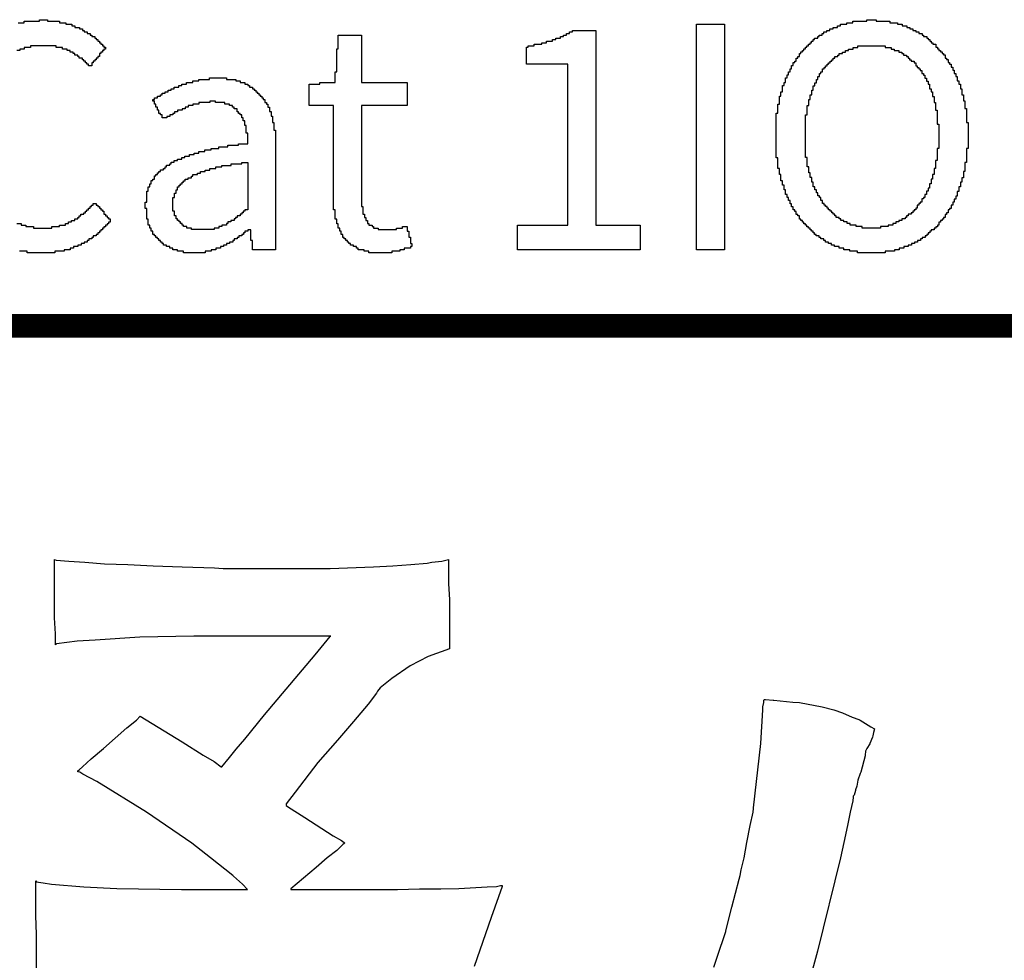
# Model space of a CAD drawing. Extents: x -13 to 137, y 0 to 99.
# Tile 10 of 14: x 103.77 to 110.14, y 40.69 to 46.77. Entities that reach past the tile are written whole.
import ezdxf

# ---------------------------------------------------------------- set-up
doc = ezdxf.new("R2010")
doc.units = 0
doc.layers.add('BG_SILKSCREEN_TOP', color=40, linetype='CONTINUOUS')

msp = doc.modelspace()

# ---------------------------------------------------------------- linework, layer by layer
at = {"layer": 'BG_SILKSCREEN_TOP'}
for points in [[(103.763572, 46.749462), (103.803196, 46.749462), (103.803196, 46.759114), (103.902256, 46.759114), (103.902256, 46.769274), (103.953056, 46.769274), (103.953056, 46.759114), (104.032304, 46.759114), (104.032304, 46.749462), (104.071928, 46.749462), (104.071928, 46.739302), (104.111044, 46.739302), (104.111044, 46.72965), (104.131364, 46.72965), (104.131364, 46.71949), (104.160828, 46.71949), (104.160828, 46.709838), (104.18064, 46.709838), (104.18064, 46.699678), (104.1908, 46.699678), (104.1908, 46.690026), (104.210104, 46.690026), (104.210104, 46.679866), (104.230424, 46.679866), (104.230424, 46.670214), (104.240076, 46.670214), (104.240076, 46.660054), (104.259888, 46.660054), (104.259888, 46.650402), (104.26954, 46.650402), (104.26954, 46.640242), (104.2797, 46.640242), (104.2797, 46.63059), (104.28986, 46.63059), (104.28986, 46.62043), (104.299512, 46.62043), (104.299512, 46.610778), (104.309672, 46.610778), (104.309672, 46.600618), (104.319324, 46.600618), (104.319324, 46.590966), (104.328976, 46.590966), (104.328976, 46.57979), (104.319324, 46.57979), (104.319324, 46.570138), (104.309672, 46.570138), (104.309672, 46.559978), (104.299512, 46.559978), (104.299512, 46.550326), (104.28986, 46.550326), (104.28986, 46.530514), (104.2797, 46.530514), (104.2797, 46.520354), (104.26954, 46.520354), (104.26954, 46.510702), (104.259888, 46.510702), (104.259888, 46.500542), (104.250236, 46.500542), (104.250236, 46.49089), (104.240076, 46.49089), (104.240076, 46.471078), (104.219248, 46.471078), (104.219248, 46.48073), (104.209088, 46.48073), (104.209088, 46.49089), (104.199436, 46.49089), (104.199436, 46.500542), (104.189276, 46.500542), (104.189276, 46.510702), (104.179624, 46.510702), (104.179624, 46.520354), (104.159812, 46.520354), (104.159812, 46.530514), (104.149652, 46.530514), (104.149652, 46.540166), (104.12984, 46.540166), (104.12984, 46.550326), (104.120188, 46.550326), (104.120188, 46.559978), (104.100376, 46.559978), (104.100376, 46.570138), (104.080564, 46.570138), (104.080564, 46.57979), (104.050592, 46.57979), (104.050592, 46.58995), (104.010968, 46.58995), (104.010968, 46.599602), (103.843836, 46.599602), (103.843836, 46.58995), (103.804212, 46.58995), (103.804212, 46.57979), (103.77424, 46.57979), (103.77424, 46.570138), (103.754936, 46.570138)], [(103.754936, 45.451522), (103.7844, 45.451522), (103.7844, 45.44187), (103.814372, 45.44187), (103.814372, 45.43171), (103.863648, 45.43171), (103.863648, 45.422058), (103.981504, 45.422058), (103.981504, 45.43171), (104.03078, 45.43171), (104.03078, 45.44187), (104.070404, 45.44187), (104.070404, 45.451522), (104.090216, 45.451522), (104.090216, 45.461682), (104.110028, 45.461682), (104.110028, 45.471334), (104.12984, 45.471334), (104.12984, 45.481494), (104.149652, 45.481494), (104.149652, 45.491146), (104.159812, 45.491146), (104.159812, 45.501306), (104.169464, 45.501306), (104.169464, 45.510958), (104.189276, 45.510958), (104.189276, 45.521118), (104.199436, 45.521118), (104.199436, 45.53077), (104.209088, 45.53077), (104.209088, 45.54093), (104.219248, 45.54093), (104.219248, 45.550582), (104.2289, 45.550582), (104.2289, 45.560742), (104.23906, 45.560742), (104.23906, 45.570394), (104.248712, 45.570394), (104.248712, 45.580554), (104.26954, 45.580554), (104.26954, 45.570394), (104.2797, 45.570394), (104.2797, 45.560742), (104.28986, 45.560742), (104.28986, 45.550582), (104.299512, 45.550582), (104.299512, 45.54093), (104.309672, 45.54093), (104.309672, 45.53077), (104.319324, 45.53077), (104.319324, 45.510958), (104.328976, 45.510958), (104.328976, 45.501306), (104.339136, 45.501306), (104.339136, 45.491146), (104.349296, 45.491146), (104.349296, 45.481494), (104.358948, 45.481494), (104.358948, 45.460666), (104.349296, 45.460666), (104.349296, 45.450506), (104.339136, 45.450506), (104.339136, 45.440854), (104.328976, 45.440854), (104.328976, 45.430694), (104.319324, 45.430694), (104.319324, 45.421042), (104.309672, 45.421042), (104.309672, 45.410882), (104.299512, 45.410882), (104.299512, 45.40123), (104.28986, 45.40123), (104.28986, 45.39107), (104.2797, 45.39107), (104.2797, 45.381418), (104.26954, 45.381418), (104.26954, 45.371258), (104.250236, 45.371258), (104.250236, 45.361606), (104.240076, 45.361606), (104.240076, 45.351446), (104.220264, 45.351446), (104.220264, 45.341794), (104.210104, 45.341794), (104.210104, 45.331634), (104.1908, 45.331634), (104.1908, 45.321982), (104.170988, 45.321982), (104.170988, 45.311822), (104.150668, 45.311822), (104.150668, 45.30217), (104.121204, 45.30217), (104.121204, 45.29201), (104.101392, 45.29201), (104.101392, 45.282358), (104.061768, 45.282358), (104.061768, 45.272198), (104.002332, 45.272198), (104.002332, 45.262546), (103.823008, 45.262546), (103.823008, 45.272198), (103.773224, 45.272198)], [(103.88346, 40.60444), (103.88346, 40.8559), (103.87838, 40.97528), (103.87838, 41.20134), (103.88346, 41.19626), (103.89616, 41.19372), (103.92664, 41.18864), (103.97998, 41.18102), (104.18826, 41.16324), (104.40162, 41.15308), (104.82072, 41.14546), (105.24744, 41.14546), (105.21442, 41.18102), (105.156, 41.23182), (105.15346, 41.2369), (105.00868, 41.3512), (104.88676, 41.44518), (104.59466, 41.64584), (104.27208, 41.84396), (104.18318, 41.89222), (104.16286, 41.90492), (104.15016, 41.90746), (104.15016, 41.91254), (104.15778, 41.92016), (104.18064, 41.93794), (104.23652, 41.99128), (104.31526, 42.05732), (104.46766, 42.19194), (104.52862, 42.2402), (104.55402, 42.2656), (104.8258, 42.1005), (104.96042, 42.01414), (105.03154, 41.9735), (105.07726, 41.93794), (105.08234, 41.93794), (105.1306, 41.9989), (105.17378, 42.05224), (105.22966, 42.11828), (105.35666, 42.27576), (105.49636, 42.44086), (105.68432, 42.66184), (105.76306, 42.75836), (105.78084, 42.78122), (105.78592, 42.78376), (104.89946, 42.78376), (104.55148, 42.77614), (104.26192, 42.75836), (104.14508, 42.75074), (104.013, 42.73296), (104.00538, 42.72788), (104.00538, 42.799), (104.0003, 42.90314), (104.0003, 43.27906), (104.01046, 43.27398), (104.09174, 43.2689), (104.19588, 43.26128), (104.32288, 43.25112), (104.47274, 43.24604), (104.63784, 43.23842), (104.8258, 43.2308), (105.03408, 43.22572), (105.08996, 43.22064), (105.78084, 43.22064), (106.06278, 43.2308), (106.18724, 43.23842), (106.30408, 43.24604), (106.40822, 43.2562), (106.4387, 43.26128), (106.50474, 43.2689), (106.54792, 43.27906), (106.54792, 43.12412), (106.553, 43.01744), (106.553, 42.70248), (106.41584, 42.65168), (106.299, 42.59072), (106.17962, 42.50944), (106.10596, 42.44848), (106.08818, 42.42816), (106.08056, 42.41546), (106.02722, 42.34434), (105.93324, 42.23258), (105.8291, 42.11066), (105.7021, 41.96588), (105.55478, 41.77538), (105.49636, 41.69918), (105.49636, 41.68902), (105.50652, 41.6814), (105.61828, 41.61028), (105.80116, 41.49344), (105.8545, 41.46296), (105.87228, 41.45026), (105.87736, 41.44518), (105.86466, 41.43756), (105.82402, 41.39692), (105.76306, 41.3512), (105.69194, 41.2877), (105.56748, 41.18356), (105.52684, 41.15054), (105.52684, 41.14546), (106.21772, 41.14546), (106.35996, 41.15054), (106.49712, 41.15054), (106.61396, 41.15308), (106.79684, 41.16324), (106.8578, 41.16578), (106.8832, 41.17086), (106.89336, 41.17086), (106.89336, 41.16578), (106.82224, 40.96512), (106.71302, 40.64762)], [(103.88346, 40.60444), (103.88346, 40.8559), (103.87838, 40.97528), (103.87838, 41.20134), (103.88346, 41.19626), (103.89616, 41.19372), (103.92664, 41.18864), (103.97998, 41.18102), (104.18826, 41.16324), (104.40162, 41.15308), (104.82072, 41.14546), (105.24744, 41.14546), (105.21442, 41.18102), (105.156, 41.23182), (105.15346, 41.2369), (105.00868, 41.3512), (104.88676, 41.44518), (104.59466, 41.64584), (104.27208, 41.84396), (104.18318, 41.89222), (104.16286, 41.90492), (104.15016, 41.90746), (104.15016, 41.91254), (104.15778, 41.92016), (104.18064, 41.93794), (104.23652, 41.99128), (104.31526, 42.05732), (104.46766, 42.19194), (104.52862, 42.2402), (104.55402, 42.2656), (104.8258, 42.1005), (104.96042, 42.01414), (105.03154, 41.9735), (105.07726, 41.93794), (105.08234, 41.93794), (105.1306, 41.9989), (105.17378, 42.05224), (105.22966, 42.11828), (105.35666, 42.27576), (105.49636, 42.44086), (105.68432, 42.66184), (105.76306, 42.75836), (105.78084, 42.78122), (105.78592, 42.78376), (104.89946, 42.78376), (104.55148, 42.77614), (104.26192, 42.75836), (104.14508, 42.75074), (104.013, 42.73296), (104.00538, 42.72788), (104.00538, 42.799), (104.0003, 42.90314), (104.0003, 43.27906), (104.01046, 43.27398), (104.09174, 43.2689), (104.19588, 43.26128), (104.32288, 43.25112), (104.47274, 43.24604), (104.63784, 43.23842), (104.8258, 43.2308), (105.03408, 43.22572), (105.08996, 43.22064), (105.78084, 43.22064), (106.06278, 43.2308), (106.18724, 43.23842), (106.30408, 43.24604), (106.40822, 43.2562), (106.4387, 43.26128), (106.50474, 43.2689), (106.54792, 43.27906), (106.54792, 43.12412), (106.553, 43.01744), (106.553, 42.70248), (106.41584, 42.65168), (106.299, 42.59072), (106.17962, 42.50944), (106.10596, 42.44848), (106.08818, 42.42816), (106.08056, 42.41546), (106.02722, 42.34434), (105.93324, 42.23258), (105.8291, 42.11066), (105.7021, 41.96588), (105.55478, 41.77538), (105.49636, 41.69918), (105.49636, 41.68902), (105.50652, 41.6814), (105.61828, 41.61028), (105.80116, 41.49344), (105.8545, 41.46296), (105.87228, 41.45026), (105.87736, 41.44518), (105.86466, 41.43756), (105.82402, 41.39692), (105.76306, 41.3512), (105.69194, 41.2877), (105.56748, 41.18356), (105.52684, 41.15054), (105.52684, 41.14546), (106.21772, 41.14546), (106.35996, 41.15054), (106.49712, 41.15054), (106.61396, 41.15308), (106.79684, 41.16324), (106.8578, 41.16578), (106.8832, 41.17086), (106.89336, 41.17086), (106.89336, 41.16578), (106.82224, 40.96512), (106.71302, 40.64762)], [(108.26242, 40.64254), (108.29798, 40.74668), (108.32846, 40.83558), (108.34116, 40.87368), (108.34116, 40.87876), (108.37926, 41.03116), (108.42752, 41.2115), (108.4326, 41.2369), (108.44022, 41.27246), (108.458, 41.3512), (108.47578, 41.45026), (108.49864, 41.55948), (108.51642, 41.64584), (108.51896, 41.6687), (108.51896, 41.67378), (108.56722, 42.09034), (108.57992, 42.30624), (108.57992, 42.32656), (108.585, 42.3545), (108.585, 42.36974), (108.59008, 42.37482), (108.5977, 42.37482), (108.64596, 42.36974), (108.65104, 42.36974), (108.73232, 42.36212), (108.77296, 42.35704), (108.81614, 42.3545), (108.96346, 42.32656), (109.03966, 42.30624), (109.09554, 42.28846), (109.1565, 42.26052), (109.19968, 42.24528), (109.20984, 42.2402), (109.27842, 42.19702), (109.30128, 42.18432), (109.2962, 42.16146), (109.29112, 42.1386), (109.28858, 42.13098), (109.2708, 42.09034), (109.2708, 42.0878), (109.25302, 42.05732), (109.24286, 42.03954), (109.24032, 42.01414), (109.24032, 42.00906), (109.21238, 41.90492), (109.20984, 41.89476), (109.1946, 41.85158), (109.18698, 41.81348), (109.17936, 41.79062), (109.17936, 41.78554), (109.1692, 41.75506), (109.16412, 41.74998), (109.16412, 41.74236), (109.16158, 41.7195), (109.1438, 41.64584), (109.12602, 41.55948), (109.10316, 41.45026), (109.08284, 41.3512), (108.93298, 40.74668), (108.76788, 40.13708)], [(108.26242, 40.64254), (108.29798, 40.74668), (108.32846, 40.83558), (108.34116, 40.87368), (108.34116, 40.87876), (108.37926, 41.03116), (108.42752, 41.2115), (108.4326, 41.2369), (108.44022, 41.27246), (108.458, 41.3512), (108.47578, 41.45026), (108.49864, 41.55948), (108.51642, 41.64584), (108.51896, 41.6687), (108.51896, 41.67378), (108.56722, 42.09034), (108.57992, 42.30624), (108.57992, 42.32656), (108.585, 42.3545), (108.585, 42.36974), (108.59008, 42.37482), (108.5977, 42.37482), (108.64596, 42.36974), (108.65104, 42.36974), (108.73232, 42.36212), (108.77296, 42.35704), (108.81614, 42.3545), (108.96346, 42.32656), (109.03966, 42.30624), (109.09554, 42.28846), (109.1565, 42.26052), (109.19968, 42.24528), (109.20984, 42.2402), (109.27842, 42.19702), (109.30128, 42.18432), (109.2962, 42.16146), (109.29112, 42.1386), (109.28858, 42.13098), (109.2708, 42.09034), (109.2708, 42.0878), (109.25302, 42.05732), (109.24286, 42.03954), (109.24032, 42.01414), (109.24032, 42.00906), (109.21238, 41.90492), (109.20984, 41.89476), (109.1946, 41.85158), (109.18698, 41.81348), (109.17936, 41.79062), (109.17936, 41.78554), (109.1692, 41.75506), (109.16412, 41.74998), (109.16412, 41.74236), (109.16158, 41.7195), (109.1438, 41.64584), (109.12602, 41.55948), (109.10316, 41.45026), (109.08284, 41.3512), (108.93298, 40.74668), (108.76788, 40.13708)]]:
    msp.add_lwpolyline(points, dxfattribs=at)
for points in [[(108.151676, 45.282358), (108.151676, 46.739302), (108.331508, 46.739302), (108.331508, 45.282358)], [(109.19206, 45.262546), (109.19206, 45.272198), (109.142276, 45.272198), (109.142276, 45.282358), (109.102652, 45.282358), (109.102652, 45.29201), (109.073188, 45.29201), (109.073188, 45.30217), (109.043216, 45.30217), (109.043216, 45.311822), (109.023404, 45.311822), (109.023404, 45.321982), (109.003592, 45.321982), (109.003592, 45.331634), (108.98378, 45.331634), (108.98378, 45.341794), (108.974128, 45.341794), (108.974128, 45.351446), (108.954316, 45.351446), (108.954316, 45.361606), (108.944156, 45.361606), (108.944156, 45.371258), (108.924344, 45.371258), (108.924344, 45.381418), (108.914692, 45.381418), (108.914692, 45.39107), (108.904532, 45.39107), (108.904532, 45.40123), (108.89488, 45.40123), (108.89488, 45.410882), (108.88472, 45.410882), (108.88472, 45.421042), (108.875068, 45.421042), (108.875068, 45.430694), (108.864908, 45.430694), (108.864908, 45.440854), (108.855256, 45.440854), (108.855256, 45.450506), (108.845096, 45.450506), (108.845096, 45.460666), (108.835444, 45.460666), (108.835444, 45.470318), (108.825284, 45.470318), (108.825284, 45.480478), (108.815632, 45.480478), (108.815632, 45.50029), (108.805472, 45.50029), (108.805472, 45.509942), (108.79582, 45.509942), (108.79582, 45.529754), (108.78566, 45.529754), (108.78566, 45.539914), (108.776008, 45.539914), (108.776008, 45.559726), (108.765848, 45.559726), (108.765848, 45.579538), (108.756196, 45.579538), (108.756196, 45.59935), (108.746036, 45.59935), (108.746036, 45.619162), (108.736384, 45.619162), (108.736384, 45.638974), (108.726224, 45.638974), (108.726224, 45.668438), (108.716572, 45.668438), (108.716572, 45.69841), (108.706412, 45.69841), (108.706412, 45.727874), (108.69676, 45.727874), (108.69676, 45.767498), (108.6866, 45.767498), (108.6866, 45.807122), (108.676948, 45.807122), (108.676948, 45.876718), (108.666788, 45.876718), (108.666788, 46.164754), (108.676948, 46.164754), (108.676948, 46.22419), (108.6866, 46.22419), (108.6866, 46.273974), (108.69676, 46.273974), (108.69676, 46.303438), (108.706412, 46.303438), (108.706412, 46.343062), (108.716572, 46.343062), (108.716572, 46.362874), (108.726224, 46.362874), (108.726224, 46.392846), (108.736384, 46.392846), (108.736384, 46.412658), (108.746036, 46.412658), (108.746036, 46.43247), (108.756196, 46.43247), (108.756196, 46.452282), (108.765848, 46.452282), (108.765848, 46.472094), (108.776008, 46.472094), (108.776008, 46.491906), (108.78566, 46.491906), (108.78566, 46.501558), (108.79582, 46.501558), (108.79582, 46.52137), (108.805472, 46.52137), (108.805472, 46.53153), (108.815632, 46.53153), (108.815632, 46.551342), (108.825284, 46.551342), (108.825284, 46.560994), (108.835444, 46.560994), (108.835444, 46.571154), (108.845096, 46.571154), (108.845096, 46.580806), (108.855256, 46.580806), (108.855256, 46.590966), (108.864908, 46.590966), (108.864908, 46.600618), (108.875068, 46.600618), (108.875068, 46.610778), (108.88472, 46.610778), (108.88472, 46.62043), (108.89488, 46.62043), (108.89488, 46.63059), (108.904532, 46.63059), (108.904532, 46.640242), (108.914692, 46.640242), (108.914692, 46.650402), (108.934504, 46.650402), (108.934504, 46.660054), (108.944156, 46.660054), (108.944156, 46.670214), (108.963968, 46.670214), (108.963968, 46.679866), (108.974128, 46.679866), (108.974128, 46.690026), (108.99394, 46.690026), (108.99394, 46.699678), (109.013752, 46.699678), (109.013752, 46.709838), (109.033564, 46.709838), (109.033564, 46.71949), (109.063028, 46.71949), (109.063028, 46.72965), (109.08284, 46.72965), (109.08284, 46.739302), (109.122464, 46.739302), (109.122464, 46.749462), (109.162088, 46.749462), (109.162088, 46.759114), (109.251496, 46.759114), (109.251496, 46.769274), (109.311948, 46.769274), (109.311948, 46.759114), (109.401356, 46.759114), (109.401356, 46.749462), (109.450632, 46.749462), (109.450632, 46.739302), (109.480604, 46.739302), (109.480604, 46.72965), (109.510068, 46.72965), (109.510068, 46.71949), (109.52988, 46.71949), (109.52988, 46.709838), (109.549692, 46.709838), (109.549692, 46.699678), (109.569504, 46.699678), (109.569504, 46.690026), (109.589316, 46.690026), (109.589316, 46.679866), (109.609128, 46.679866), (109.609128, 46.670214), (109.619288, 46.670214), (109.619288, 46.660054), (109.6391, 46.660054), (109.6391, 46.650402), (109.648752, 46.650402), (109.648752, 46.640242), (109.658404, 46.640242), (109.658404, 46.63059), (109.668564, 46.63059), (109.668564, 46.62043), (109.678724, 46.62043), (109.678724, 46.610778), (109.698536, 46.610778), (109.698536, 46.590966), (109.708188, 46.590966), (109.708188, 46.580806), (109.71784, 46.580806), (109.71784, 46.571154), (109.728, 46.571154), (109.728, 46.560994), (109.73816, 46.560994), (109.73816, 46.551342), (109.747812, 46.551342), (109.747812, 46.541182), (109.757972, 46.541182), (109.757972, 46.52137), (109.767624, 46.52137), (109.767624, 46.511718), (109.777276, 46.511718), (109.777276, 46.491906), (109.787436, 46.491906), (109.787436, 46.481746), (109.797596, 46.481746), (109.797596, 46.461934), (109.807248, 46.461934), (109.807248, 46.442122), (109.817408, 46.442122), (109.817408, 46.42231), (109.82706, 46.42231), (109.82706, 46.402498), (109.83722, 46.402498), (109.83722, 46.373034), (109.846872, 46.373034), (109.846872, 46.353222), (109.857032, 46.353222), (109.857032, 46.32325), (109.866684, 46.32325), (109.866684, 46.283626), (109.876336, 46.283626), (109.876336, 46.244002), (109.886496, 46.244002), (109.886496, 46.194726), (109.896656, 46.194726), (109.896656, 46.105318), (109.906308, 46.105318), (109.906308, 45.936154), (109.896656, 45.936154), (109.896656, 45.846746), (109.886496, 45.846746), (109.886496, 45.78731), (109.876336, 45.78731), (109.876336, 45.747686), (109.866684, 45.747686), (109.866684, 45.718222), (109.857032, 45.718222), (109.857032, 45.68825), (109.846872, 45.68825), (109.846872, 45.658786), (109.83722, 45.658786), (109.83722, 45.628814), (109.82706, 45.628814), (109.82706, 45.609002), (109.817408, 45.609002), (109.817408, 45.58919), (109.807248, 45.58919), (109.807248, 45.569378), (109.797596, 45.569378), (109.797596, 45.549566), (109.787436, 45.549566), (109.787436, 45.539914), (109.777276, 45.539914), (109.777276, 45.520102), (109.767624, 45.520102), (109.767624, 45.509942), (109.757972, 45.509942), (109.757972, 45.49013), (109.747812, 45.49013), (109.747812, 45.480478), (109.73816, 45.480478), (109.73816, 45.470318), (109.728, 45.470318), (109.728, 45.460666), (109.71784, 45.460666), (109.71784, 45.440854), (109.708188, 45.440854), (109.708188, 45.430694), (109.698536, 45.430694), (109.698536, 45.421042), (109.688376, 45.421042), (109.688376, 45.410882), (109.668564, 45.410882), (109.668564, 45.40123), (109.658404, 45.40123), (109.658404, 45.39107), (109.648752, 45.39107), (109.648752, 45.381418), (109.6391, 45.381418), (109.6391, 45.371258), (109.62894, 45.371258), (109.62894, 45.361606), (109.609128, 45.361606), (109.609128, 45.351446), (109.598968, 45.351446), (109.598968, 45.341794), (109.579664, 45.341794), (109.579664, 45.331634), (109.559344, 45.331634), (109.559344, 45.321982), (109.54004, 45.321982), (109.54004, 45.311822), (109.520228, 45.311822), (109.520228, 45.30217), (109.490256, 45.30217), (109.490256, 45.29201), (109.460792, 45.29201), (109.460792, 45.282358), (109.43082, 45.282358), (109.43082, 45.272198), (109.371384, 45.272198), (109.371384, 45.262546)], [(106.031792, 45.262546), (106.031792, 45.272198), (106.002328, 45.272198), (106.002328, 45.282358), (105.962704, 45.282358), (105.962704, 45.29201), (105.952544, 45.29201), (105.952544, 45.30217), (105.932732, 45.30217), (105.932732, 45.311822), (105.91292, 45.311822), (105.91292, 45.321982), (105.903268, 45.321982), (105.903268, 45.331634), (105.893108, 45.331634), (105.893108, 45.341794), (105.883456, 45.341794), (105.883456, 45.351446), (105.873296, 45.351446), (105.873296, 45.361606), (105.863644, 45.361606), (105.863644, 45.381418), (105.853484, 45.381418), (105.853484, 45.40123), (105.843832, 45.40123), (105.843832, 45.421042), (105.833672, 45.421042), (105.833672, 45.450506), (105.82402, 45.450506), (105.82402, 45.480478), (105.81386, 45.480478), (105.81386, 45.539914), (105.804208, 45.539914), (105.804208, 46.213522), (105.645712, 46.213522), (105.645712, 46.353222), (105.7148, 46.353222), (105.7148, 46.362874), (105.81386, 46.362874), (105.81386, 46.43247), (105.82402, 46.43247), (105.82402, 46.580806), (105.833672, 46.580806), (105.833672, 46.670214), (105.983532, 46.670214), (105.983532, 46.362874), (106.280712, 46.362874), (106.280712, 46.213522), (105.983532, 46.213522), (105.983532, 45.560742), (105.993692, 45.560742), (105.993692, 45.510958), (106.003344, 45.510958), (106.003344, 45.491146), (106.013504, 45.491146), (106.013504, 45.471334), (106.023156, 45.471334), (106.023156, 45.451522), (106.032808, 45.451522), (106.032808, 45.44187), (106.053128, 45.44187), (106.053128, 45.43171), (106.06278, 45.43171), (106.06278, 45.422058), (106.092244, 45.422058), (106.092244, 45.411898), (106.2101, 45.411898), (106.2101, 45.422058), (106.249724, 45.422058), (106.249724, 45.43171), (106.280712, 45.43171), (106.280712, 45.402246), (106.290872, 45.402246), (106.290872, 45.362622), (106.300524, 45.362622), (106.300524, 45.322998), (106.310176, 45.322998), (106.310176, 45.30217), (106.300524, 45.30217), (106.300524, 45.29201), (106.2609, 45.29201), (106.2609, 45.282358), (106.231436, 45.282358), (106.231436, 45.272198), (106.181652, 45.272198), (106.181652, 45.262546)], [(106.992928, 45.282358), (106.992928, 45.44187), (107.319572, 45.44187), (107.319572, 46.48073), (107.052364, 46.48073), (107.052364, 46.590966), (107.062016, 46.590966), (107.062016, 46.600618), (107.10164, 46.600618), (107.10164, 46.610778), (107.151424, 46.610778), (107.151424, 46.62043), (107.180888, 46.62043), (107.180888, 46.63059), (107.220512, 46.63059), (107.220512, 46.640242), (107.240324, 46.640242), (107.240324, 46.650402), (107.270296, 46.650402), (107.270296, 46.660054), (107.290108, 46.660054), (107.290108, 46.670214), (107.30992, 46.670214), (107.30992, 46.679866), (107.329732, 46.679866), (107.329732, 46.690026), (107.349544, 46.690026), (107.349544, 46.699678), (107.499404, 46.699678), (107.499404, 45.44187), (107.786424, 45.44187), (107.786424, 45.282358)], [(109.340396, 45.422058), (109.22254, 45.422058), (109.22254, 45.43171), (109.183424, 45.43171), (109.183424, 45.44187), (109.1438, 45.44187), (109.1438, 45.451522), (109.123988, 45.451522), (109.123988, 45.461682), (109.103668, 45.461682), (109.103668, 45.471334), (109.084364, 45.471334), (109.084364, 45.481494), (109.074204, 45.481494), (109.074204, 45.491146), (109.054392, 45.491146), (109.054392, 45.501306), (109.04474, 45.501306), (109.04474, 45.510958), (109.03458, 45.510958), (109.03458, 45.521118), (109.024928, 45.521118), (109.024928, 45.53077), (109.014768, 45.53077), (109.014768, 45.54093), (109.004608, 45.54093), (109.004608, 45.550582), (108.994956, 45.550582), (108.994956, 45.560742), (108.985304, 45.560742), (108.985304, 45.570394), (108.975144, 45.570394), (108.975144, 45.580554), (108.965492, 45.580554), (108.965492, 45.600366), (108.955332, 45.600366), (108.955332, 45.620178), (108.945172, 45.620178), (108.945172, 45.62983), (108.93552, 45.62983), (108.93552, 45.649642), (108.925868, 45.649642), (108.925868, 45.669454), (108.915708, 45.669454), (108.915708, 45.689266), (108.906056, 45.689266), (108.906056, 45.719238), (108.895896, 45.719238), (108.895896, 45.748702), (108.885736, 45.748702), (108.885736, 45.778674), (108.876084, 45.778674), (108.876084, 45.818298), (108.866432, 45.818298), (108.866432, 45.877734), (108.856272, 45.877734), (108.856272, 46.154086), (108.866432, 46.154086), (108.866432, 46.213522), (108.876084, 46.213522), (108.876084, 46.253146), (108.885736, 46.253146), (108.885736, 46.28261), (108.895896, 46.28261), (108.895896, 46.312582), (108.906056, 46.312582), (108.906056, 46.342046), (108.915708, 46.342046), (108.915708, 46.361858), (108.925868, 46.361858), (108.925868, 46.38167), (108.93552, 46.38167), (108.93552, 46.401482), (108.945172, 46.401482), (108.945172, 46.421294), (108.955332, 46.421294), (108.955332, 46.431454), (108.965492, 46.431454), (108.965492, 46.451266), (108.975144, 46.451266), (108.975144, 46.460918), (108.985304, 46.460918), (108.985304, 46.471078), (108.994956, 46.471078), (108.994956, 46.48073), (109.004608, 46.48073), (109.004608, 46.49089), (109.014768, 46.49089), (109.014768, 46.500542), (109.024928, 46.500542), (109.024928, 46.510702), (109.03458, 46.510702), (109.03458, 46.520354), (109.04474, 46.520354), (109.04474, 46.530514), (109.064044, 46.530514), (109.064044, 46.540166), (109.074204, 46.540166), (109.074204, 46.550326), (109.094016, 46.550326), (109.094016, 46.559978), (109.113828, 46.559978), (109.113828, 46.570138), (109.13364, 46.570138), (109.13364, 46.57979), (109.163104, 46.57979), (109.163104, 46.58995), (109.193076, 46.58995), (109.193076, 46.599602), (109.370368, 46.599602), (109.370368, 46.58995), (109.409992, 46.58995), (109.409992, 46.57979), (109.429804, 46.57979), (109.429804, 46.570138), (109.459268, 46.570138), (109.459268, 46.559978), (109.47908, 46.559978), (109.47908, 46.550326), (109.48924, 46.550326), (109.48924, 46.540166), (109.509052, 46.540166), (109.509052, 46.530514), (109.518704, 46.530514), (109.518704, 46.520354), (109.528864, 46.520354), (109.528864, 46.510702), (109.538516, 46.510702), (109.538516, 46.500542), (109.558328, 46.500542), (109.558328, 46.49089), (109.568488, 46.49089), (109.568488, 46.471078), (109.57814, 46.471078), (109.57814, 46.460918), (109.5883, 46.460918), (109.5883, 46.451266), (109.597952, 46.451266), (109.597952, 46.441106), (109.608112, 46.441106), (109.608112, 46.421294), (109.617764, 46.421294), (109.617764, 46.411642), (109.627924, 46.411642), (109.627924, 46.39183), (109.637576, 46.39183), (109.637576, 46.372018), (109.647736, 46.372018), (109.647736, 46.352206), (109.657388, 46.352206), (109.657388, 46.322234), (109.667548, 46.322234), (109.667548, 46.302422), (109.6772, 46.302422), (109.6772, 46.272958), (109.68736, 46.272958), (109.68736, 46.233334), (109.697012, 46.233334), (109.697012, 46.18355), (109.707172, 46.18355), (109.707172, 46.09465), (109.716824, 46.09465), (109.716824, 45.93717), (109.707172, 45.93717), (109.707172, 45.857922), (109.697012, 45.857922), (109.697012, 45.808138), (109.68736, 45.808138), (109.68736, 45.768514), (109.6772, 45.768514), (109.6772, 45.73905), (109.667548, 45.73905), (109.667548, 45.709078), (109.657388, 45.709078), (109.657388, 45.679614), (109.647736, 45.679614), (109.647736, 45.659802), (109.637576, 45.659802), (109.637576, 45.63999), (109.627924, 45.63999), (109.627924, 45.620178), (109.617764, 45.620178), (109.617764, 45.610018), (109.608112, 45.610018), (109.608112, 45.590206), (109.597952, 45.590206), (109.597952, 45.580554), (109.5883, 45.580554), (109.5883, 45.570394), (109.57814, 45.570394), (109.57814, 45.550582), (109.568488, 45.550582), (109.568488, 45.54093), (109.558328, 45.54093), (109.558328, 45.53077), (109.548676, 45.53077), (109.548676, 45.521118), (109.538516, 45.521118), (109.538516, 45.510958), (109.518704, 45.510958), (109.518704, 45.501306), (109.509052, 45.501306), (109.509052, 45.491146), (109.498892, 45.491146), (109.498892, 45.481494), (109.47908, 45.481494), (109.47908, 45.471334), (109.459268, 45.471334), (109.459268, 45.461682), (109.439456, 45.461682), (109.439456, 45.451522), (109.419644, 45.451522), (109.419644, 45.44187), (109.39018, 45.44187), (109.39018, 45.43171), (109.340396, 45.43171)], [(104.83342, 45.262546), (104.83342, 45.272198), (104.793796, 45.272198), (104.793796, 45.282358), (104.763824, 45.282358), (104.763824, 45.29201), (104.744012, 45.29201), (104.744012, 45.30217), (104.7242, 45.30217), (104.7242, 45.311822), (104.704388, 45.311822), (104.704388, 45.321982), (104.694736, 45.321982), (104.694736, 45.331634), (104.684576, 45.331634), (104.684576, 45.341794), (104.674924, 45.341794), (104.674924, 45.351446), (104.664764, 45.351446), (104.664764, 45.361606), (104.655112, 45.361606), (104.655112, 45.371258), (104.644952, 45.371258), (104.644952, 45.381418), (104.6353, 45.381418), (104.6353, 45.40123), (104.62514, 45.40123), (104.62514, 45.421042), (104.615488, 45.421042), (104.615488, 45.440854), (104.605328, 45.440854), (104.605328, 45.480478), (104.595676, 45.480478), (104.595676, 45.549566), (104.585516, 45.549566), (104.585516, 45.590206), (104.595676, 45.590206), (104.595676, 45.659802), (104.605328, 45.659802), (104.605328, 45.689266), (104.615488, 45.689266), (104.615488, 45.709078), (104.62514, 45.709078), (104.62514, 45.72889), (104.6353, 45.72889), (104.6353, 45.73905), (104.644952, 45.73905), (104.644952, 45.758862), (104.655112, 45.758862), (104.655112, 45.768514), (104.664764, 45.768514), (104.664764, 45.778674), (104.674924, 45.778674), (104.674924, 45.788326), (104.684576, 45.788326), (104.684576, 45.798486), (104.704388, 45.798486), (104.704388, 45.808138), (104.714548, 45.808138), (104.714548, 45.818298), (104.7242, 45.818298), (104.7242, 45.82795), (104.744012, 45.82795), (104.744012, 45.83811), (104.754172, 45.83811), (104.754172, 45.847762), (104.773984, 45.847762), (104.773984, 45.857922), (104.793796, 45.857922), (104.793796, 45.867574), (104.82326, 45.867574), (104.82326, 45.877734), (104.843072, 45.877734), (104.843072, 45.887386), (104.873044, 45.887386), (104.873044, 45.897546), (104.902508, 45.897546), (104.902508, 45.907198), (104.93248, 45.907198), (104.93248, 45.917358), (104.972104, 45.917358), (104.972104, 45.92701), (105.011728, 45.92701), (105.011728, 45.93717), (105.061004, 45.93717), (105.061004, 45.946822), (105.12044, 45.946822), (105.12044, 45.956982), (105.190036, 45.956982), (105.190036, 45.966634), (105.249472, 45.966634), (105.249472, 46.035214), (105.239312, 46.035214), (105.239312, 46.08449), (105.22966, 46.08449), (105.22966, 46.114462), (105.2195, 46.114462), (105.2195, 46.134274), (105.209848, 46.134274), (105.209848, 46.154086), (105.199688, 46.154086), (105.199688, 46.163738), (105.190036, 46.163738), (105.190036, 46.173898), (105.179876, 46.173898), (105.179876, 46.19371), (105.160064, 46.19371), (105.160064, 46.203362), (105.150412, 46.203362), (105.150412, 46.213522), (105.1306, 46.213522), (105.1306, 46.223174), (105.100628, 46.223174), (105.100628, 46.233334), (105.041192, 46.233334), (105.041192, 46.242986), (105.003092, 46.242986), (105.003092, 46.233334), (104.933496, 46.233334), (104.933496, 46.223174), (104.893872, 46.223174), (104.893872, 46.213522), (104.864408, 46.213522), (104.864408, 46.203362), (104.844596, 46.203362), (104.844596, 46.19371), (104.824276, 46.19371), (104.824276, 46.18355), (104.794812, 46.18355), (104.794812, 46.173898), (104.775, 46.173898), (104.775, 46.163738), (104.76484, 46.163738), (104.76484, 46.154086), (104.745536, 46.154086), (104.745536, 46.143926), (104.725724, 46.143926), (104.725724, 46.134274), (104.694736, 46.134274), (104.694736, 46.154086), (104.684576, 46.154086), (104.684576, 46.163738), (104.674924, 46.163738), (104.674924, 46.18355), (104.664764, 46.18355), (104.664764, 46.203362), (104.655112, 46.203362), (104.655112, 46.223174), (104.644952, 46.223174), (104.644952, 46.242986), (104.6353, 46.242986), (104.6353, 46.254162), (104.644952, 46.254162), (104.644952, 46.263814), (104.664764, 46.263814), (104.664764, 46.273974), (104.684576, 46.273974), (104.684576, 46.283626), (104.694736, 46.283626), (104.694736, 46.293786), (104.714548, 46.293786), (104.714548, 46.303438), (104.73436, 46.303438), (104.73436, 46.313598), (104.754172, 46.313598), (104.754172, 46.32325), (104.773984, 46.32325), (104.773984, 46.33341), (104.803448, 46.33341), (104.803448, 46.343062), (104.82326, 46.343062), (104.82326, 46.353222), (104.853232, 46.353222), (104.853232, 46.362874), (104.892856, 46.362874), (104.892856, 46.373034), (104.93248, 46.373034), (104.93248, 46.382686), (105.001568, 46.382686), (105.001568, 46.392846), (105.111804, 46.392846), (105.111804, 46.382686), (105.17124, 46.382686), (105.17124, 46.373034), (105.200704, 46.373034), (105.200704, 46.362874), (105.230676, 46.362874), (105.230676, 46.353222), (105.250488, 46.353222), (105.250488, 46.343062), (105.26014, 46.343062), (105.26014, 46.33341), (105.28046, 46.33341), (105.28046, 46.32325), (105.290112, 46.32325), (105.290112, 46.313598), (105.300272, 46.313598), (105.300272, 46.303438), (105.309924, 46.303438), (105.309924, 46.293786), (105.319576, 46.293786), (105.319576, 46.283626), (105.329736, 46.283626), (105.329736, 46.273974), (105.339896, 46.273974), (105.339896, 46.263814), (105.349548, 46.263814), (105.349548, 46.254162), (105.359708, 46.254162), (105.359708, 46.23435), (105.36936, 46.23435), (105.36936, 46.22419), (105.37952, 46.22419), (105.37952, 46.204378), (105.389172, 46.204378), (105.389172, 46.174914), (105.399332, 46.174914), (105.399332, 46.144942), (105.408984, 46.144942), (105.408984, 46.105318), (105.418636, 46.105318), (105.418636, 46.056042), (105.428796, 46.056042), (105.428796, 45.282358), (105.278936, 45.282358), (105.278936, 45.341794), (105.269284, 45.341794), (105.269284, 45.410882), (105.250488, 45.410882), (105.250488, 45.40123), (105.230676, 45.40123), (105.230676, 45.39107), (105.221024, 45.39107), (105.221024, 45.381418), (105.210864, 45.381418), (105.210864, 45.371258), (105.191052, 45.371258), (105.191052, 45.361606), (105.1814, 45.361606), (105.1814, 45.351446), (105.161588, 45.351446), (105.161588, 45.341794), (105.151428, 45.341794), (105.151428, 45.331634), (105.131616, 45.331634), (105.131616, 45.321982), (105.111804, 45.321982), (105.111804, 45.311822), (105.091992, 45.311822), (105.091992, 45.30217), (105.07218, 45.30217), (105.07218, 45.29201), (105.042208, 45.29201), (105.042208, 45.282358), (105.012744, 45.282358), (105.012744, 45.272198), (104.97312, 45.272198), (104.97312, 45.262546)], [(105.03154, 45.411898), (104.88422, 45.411898), (104.88422, 45.422058), (104.854248, 45.422058), (104.854248, 45.43171), (104.834436, 45.43171), (104.834436, 45.44187), (104.824276, 45.44187), (104.824276, 45.451522), (104.814624, 45.451522), (104.814624, 45.461682), (104.804972, 45.461682), (104.804972, 45.471334), (104.794812, 45.471334), (104.794812, 45.481494), (104.78516, 45.481494), (104.78516, 45.501306), (104.775, 45.501306), (104.775, 45.53077), (104.76484, 45.53077), (104.76484, 45.619162), (104.775, 45.619162), (104.775, 45.648626), (104.78516, 45.648626), (104.78516, 45.668438), (104.794812, 45.668438), (104.794812, 45.68825), (104.804972, 45.68825), (104.804972, 45.69841), (104.814624, 45.69841), (104.814624, 45.708062), (104.824276, 45.708062), (104.824276, 45.718222), (104.834436, 45.718222), (104.834436, 45.727874), (104.844596, 45.727874), (104.844596, 45.738034), (104.864408, 45.738034), (104.864408, 45.747686), (104.88422, 45.747686), (104.88422, 45.757846), (104.893872, 45.757846), (104.893872, 45.767498), (104.923336, 45.767498), (104.923336, 45.777658), (104.943656, 45.777658), (104.943656, 45.78731), (104.97312, 45.78731), (104.97312, 45.79747), (105.003092, 45.79747), (105.003092, 45.807122), (105.042208, 45.807122), (105.042208, 45.817282), (105.08234, 45.817282), (105.08234, 45.826934), (105.141268, 45.826934), (105.141268, 45.837094), (105.210864, 45.837094), (105.210864, 45.846746), (105.249472, 45.846746), (105.249472, 45.54093), (105.22966, 45.54093), (105.22966, 45.53077), (105.2195, 45.53077), (105.2195, 45.521118), (105.209848, 45.521118), (105.209848, 45.510958), (105.199688, 45.510958), (105.199688, 45.501306), (105.179876, 45.501306), (105.179876, 45.491146), (105.170224, 45.491146), (105.170224, 45.481494), (105.160064, 45.481494), (105.160064, 45.471334), (105.140252, 45.471334), (105.140252, 45.461682), (105.12044, 45.461682), (105.12044, 45.451522), (105.110788, 45.451522), (105.110788, 45.44187), (105.080816, 45.44187), (105.080816, 45.43171), (105.061004, 45.43171), (105.061004, 45.422058), (105.03154, 45.422058)]]:
    msp.add_lwpolyline(points, close=True, dxfattribs=at)
at = {"layer": 'BG_SILKSCREEN_TOP', "const_width": 0.1524}
msp.add_lwpolyline([(94.37116, 44.79036), (114.1476, 44.79036)], dxfattribs=at)
msp.add_lwpolyline([(94.37116, 44.79036), (114.1476, 44.79036)], dxfattribs=at)

doc.saveas('drawing.dxf')
